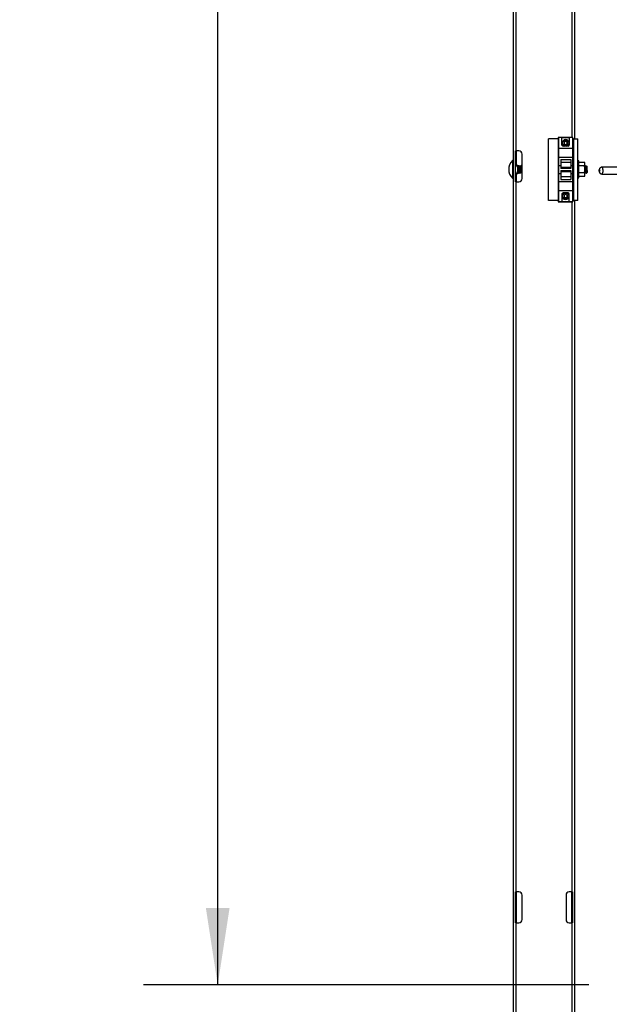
# Model space of a CAD drawing. Header units: inches. Extents: x 0.2 to 10.8, y 0.2 to 8.2.
# Tile 3 of 57: x 2.3 to 3.3, y 1.9 to 3.6. Entities that reach past the tile are written whole.
import ezdxf

# ---------------------------------------------------------------- set-up
doc = ezdxf.new("R2010")
doc.units = ezdxf.units.IN
doc.header["$MEASUREMENT"] = 0
doc.layers.add('DIMENSIONS', color=140, linetype='Continuous', lineweight=25)
doc.styles.add('SLDTEXTSTYLE0', font='TXT', dxfattribs={"width": 0.7})
doc.dimstyles.new('SLDDIMSTYLE0', dxfattribs={"dimtxt": 0.084961, "dimasz": 0.13, "dimexe": 0, "dimexo": 0.0625, "dimgap": 0.02124, "dimtad": 0, "dimtih": 1, "dimtoh": 1, "dimlfac": 24, "dimrnd": 1e-09, "dimzin": 12, "dimdsep": 46, "dimtxsty": 'SLDTEXTSTYLE0', "dimsah": 1, "dimcen": 0.09, "dimadec": 0, "dimazin": 3, "dimtfac": 1, "dimtofl": 0, "dimtmove": 0, "dimatfit": 3, "dimfxl": 0, "dimfrac": 2, "dimtolj": 1, "dimtzin": 12, "dimarcsym": 0})
doc.dimstyles.new('SLDDIMSTYLE1', dxfattribs={"dimtxt": 0.084961, "dimasz": 0.13, "dimexe": 0, "dimexo": 0.0625, "dimgap": 0.02124, "dimtad": 0, "dimtih": 1, "dimtoh": 1, "dimlfac": 24, "dimrnd": 1e-09, "dimzin": 4, "dimdsep": 46, "dimtxsty": 'SLDTEXTSTYLE0', "dimsah": 1, "dimcen": 0.09, "dimadec": 0, "dimazin": 1, "dimtfac": 1, "dimtofl": 0, "dimtmove": 0, "dimatfit": 3, "dimfxl": 0, "dimfrac": 2, "dimtolj": 1, "dimtzin": 12, "dimarcsym": 0})

# ---------------------------------------------------------------- blocks, each defined once
blk = doc.blocks.new('_D')
at = {"layer": 'DIMENSIONS'}
for p, q in [((3.2296, 5.2319), (2.4793, 5.2319)), ((2.6043, 5.2319), (2.6043, 4.1119)), ((2.4074, 3.9578), (2.3788, 3.9578)), ((2.3788, 3.9578), (2.3788, 3.8228)), ((2.8012, 3.9578), (2.8297, 3.9578)), ((2.8297, 3.9578), (2.8297, 3.8228)), ((2.3788, 3.8228), (2.4074, 3.8228)), ((2.8297, 3.8228), (2.8012, 3.8228)), ((2.6043, 1.9811), (2.6043, 3.8038)), ((3.2296, 1.9811), (2.4793, 1.9811))]:
    blk.add_line(p, q, dxfattribs=at)
for points in [[(2.6043, 5.2319), (2.5843, 5.1019), (2.6243, 5.1019)], [(2.6043, 1.9811), (2.6243, 2.1111), (2.5843, 2.1111)]]:
    blk.add_solid(points, dxfattribs=at)
at = {"layer": 'DIMENSIONS', "char_height": 0.08333, "attachment_point": 1, "style": 'SLDTEXTSTYLE0'}
for s, insert in [('78.02', (2.4427, 4.0843)), ('1981.7', (2.4074, 3.9302))]:
    blk.add_mtext(s, dxfattribs=dict(at, insert=insert))
blk = doc.blocks.new('_D_1')
at = {"layer": 'DIMENSIONS'}
for p, q in [((3.1634, 5.7362), (2.106, 5.7362)), ((2.231, 5.7362), (2.231, 4.6949)), ((2.0341, 4.5409), (2.0055, 4.5409)), ((2.0055, 4.5409), (2.0055, 4.4058)), ((2.4279, 4.5409), (2.4564, 4.5409)), ((2.4564, 4.5409), (2.4564, 4.4058)), ((2.0055, 4.4058), (2.0341, 4.4058)), ((2.4564, 4.4058), (2.4279, 4.4058)), ((2.231, 1.7528), (2.231, 4.3868)), ((2.948, 1.7528), (2.106, 1.7528))]:
    blk.add_line(p, q, dxfattribs=at)
for points in [[(2.231, 5.7362), (2.211, 5.6062), (2.251, 5.6062)], [(2.231, 1.7528), (2.251, 1.8828), (2.211, 1.8828)]]:
    blk.add_solid(points, dxfattribs=at)
at = {"layer": 'DIMENSIONS', "char_height": 0.08333, "attachment_point": 1, "style": 'SLDTEXTSTYLE0'}
for s, insert in [('95.60', (2.0694, 4.6673)), ('2428.3', (2.0341, 4.5133))]:
    blk.add_mtext(s, dxfattribs=dict(at, insert=insert))

msp = doc.modelspace()

# ---------------------------------------------------------------- linework, layer by layer
for p, q in [((3.10216, 5.73193), (3.10216, 1.76839)), ((3.20632, 3.40876), (3.20632, 5.33587)), ((3.10716, 3.38818), (3.10716, 4.58609)), ((3.20132, 4.58609), (3.20132, 3.41087)), ((3.17832, 3.40876), (3.16205, 3.40876)), ((3.16205, 3.30459), (3.16205, 3.40876)), ((3.17862, 3.41055), (3.17832, 3.41055)), ((3.17832, 3.41055), (3.17832, 3.30222)), ((3.20278, 3.41087), (3.17862, 3.41087)), ((3.17862, 3.41087), (3.17862, 3.39232)), ((3.18453, 3.41053), (3.19691, 3.41053)), ((3.18453, 3.39795), (3.18453, 3.41053)), ((3.19691, 3.41053), (3.19691, 3.39795)), ((3.20278, 3.39232), (3.20278, 3.41087)), ((3.20307, 3.41055), (3.20278, 3.41055)), ((3.20307, 3.30222), (3.20307, 3.41055)), ((3.20372, 3.40876), (3.20307, 3.40876)), ((3.20372, 3.40876), (3.20372, 3.30459)), ((3.20372, 3.40876), (3.21153, 3.40876)), ((3.21153, 3.30459), (3.21153, 3.40876)), ((3.20278, 3.39232), (3.17862, 3.39232)), ((3.17862, 3.39232), (3.17862, 3.37753)), ((3.19482, 3.39587), (3.18662, 3.39587)), ((3.20278, 3.37753), (3.20278, 3.39232)), ((3.10632, 3.38818), (3.10716, 3.38818)), ((3.10632, 3.33609), (3.10632, 3.38818)), ((3.11174, 3.38818), (3.10716, 3.38818)), ((3.10716, 3.38818), (3.10716, 3.36359)), ((3.11716, 3.34151), (3.11716, 3.38276)), ((3.17862, 3.37753), (3.20278, 3.37753)), ((3.17862, 3.37753), (3.17862, 3.36357)), ((3.18278, 3.37366), (3.19945, 3.37366)), ((3.18278, 3.37366), (3.18278, 3.36899)), ((3.19945, 3.37366), (3.19945, 3.36899)), ((3.20278, 3.36357), (3.20278, 3.37753)), ((3.1009, 3.37169), (3.1009, 3.34217)), ((3.10632, 3.36359), (3.10746, 3.36359)), ((3.10995, 3.35885), (3.10995, 3.36359)), ((3.11098, 3.36344), (3.11098, 3.35042)), ((3.11142, 3.36344), (3.11113, 3.36344)), ((3.11257, 3.36193), (3.1123, 3.36193)), ((3.11373, 3.36344), (3.11344, 3.36344)), ((3.11489, 3.36193), (3.11462, 3.36193)), ((3.11605, 3.36344), (3.11576, 3.36344)), ((3.11716, 3.36193), (3.11693, 3.36193)), ((3.17862, 3.36357), (3.18278, 3.36357)), ((3.17862, 3.36357), (3.17862, 3.34982)), ((3.18278, 3.36899), (3.19945, 3.36899)), ((3.18278, 3.36899), (3.18278, 3.36042)), ((3.18278, 3.36042), (3.19945, 3.36042)), ((3.18278, 3.36042), (3.18278, 3.35857)), ((3.19945, 3.35857), (3.18278, 3.35857)), ((3.19945, 3.36899), (3.19945, 3.36042)), ((3.19945, 3.36357), (3.20278, 3.36357)), ((3.19945, 3.36042), (3.19945, 3.35857)), ((3.20278, 3.36357), (3.20278, 3.34982)), ((3.2117, 3.37118), (3.21153, 3.37118)), ((3.21153, 3.37118), (3.21154, 3.37063)), ((3.2117, 3.37063), (3.21153, 3.37063)), ((3.21153, 3.37063), (3.21154, 3.36956)), ((3.2117, 3.36956), (3.21153, 3.36956)), ((3.21153, 3.36956), (3.21154, 3.368)), ((3.2117, 3.368), (3.21153, 3.368)), ((3.21153, 3.368), (3.21155, 3.36601)), ((3.21154, 3.36719), (3.21153, 3.36719)), ((3.2117, 3.36601), (3.21153, 3.36601)), ((3.21153, 3.36601), (3.21155, 3.36368)), ((3.2117, 3.36368), (3.21153, 3.36368)), ((3.21153, 3.36368), (3.21156, 3.36176)), ((3.2117, 3.36109), (3.21153, 3.36109)), ((3.21153, 3.36109), (3.21156, 3.35991)), ((3.21153, 3.35833), (3.2117, 3.35552)), ((3.2117, 3.35833), (3.21153, 3.35833)), ((3.21153, 3.35552), (3.21156, 3.35592)), ((3.2117, 3.35552), (3.21153, 3.35552)), ((3.21156, 3.35592), (3.21168, 3.35592)), ((3.2132, 3.37125), (3.21162, 3.37125)), ((3.21294, 3.36328), (3.21287, 3.36341)), ((3.21295, 3.36341), (3.21291, 3.36334)), ((3.2132, 3.35693), (3.2132, 3.37125)), ((3.2132, 3.36896), (3.22232, 3.36896)), ((3.22232, 3.36294), (3.2132, 3.36294)), ((3.2132, 3.3426), (3.2132, 3.35693)), ((3.22325, 3.36734), (3.22232, 3.36896)), ((3.22325, 3.36595), (3.22325, 3.36734)), ((3.22325, 3.35693), (3.22325, 3.36595)), ((3.22344, 3.3619), (3.22325, 3.36222)), ((3.22325, 3.34791), (3.22325, 3.35693)), ((3.22369, 3.36193), (3.22342, 3.36193)), ((3.22484, 3.36344), (3.22455, 3.36344)), ((3.22542, 3.35228), (3.22542, 3.35693)), ((3.226, 3.36193), (3.22573, 3.36193)), ((3.22628, 3.36246), (3.22596, 3.3619)), ((3.22716, 3.3617), (3.22634, 3.36252)), ((3.22716, 3.35693), (3.22716, 3.3617)), ((3.22716, 3.35215), (3.22716, 3.35693)), ((3.28277, 3.36062), (3.25178, 3.36062)), ((3.10746, 3.35026), (3.10632, 3.35026)), ((3.10716, 3.35026), (3.10716, 3.33609)), ((3.10995, 3.35026), (3.10995, 3.35501)), ((3.11098, 3.35042), (3.11162, 3.35153)), ((3.11228, 3.35042), (3.11257, 3.35042)), ((3.11344, 3.35192), (3.11371, 3.35192)), ((3.1146, 3.35042), (3.11489, 3.35042)), ((3.11576, 3.35192), (3.11603, 3.35192)), ((3.11691, 3.35042), (3.11716, 3.35042)), ((3.17862, 3.34982), (3.18278, 3.34982)), ((3.17862, 3.34982), (3.17862, 3.33587)), ((3.18278, 3.35482), (3.19945, 3.35482)), ((3.18278, 3.35482), (3.18278, 3.35298)), ((3.19945, 3.35298), (3.18278, 3.35298)), ((3.18278, 3.35298), (3.18278, 3.34441)), ((3.19945, 3.34441), (3.18278, 3.34441)), ((3.18278, 3.34441), (3.18278, 3.33974)), ((3.18278, 3.33974), (3.19945, 3.33974)), ((3.19945, 3.35482), (3.19945, 3.35298)), ((3.19945, 3.35298), (3.19945, 3.34441)), ((3.19945, 3.34982), (3.20278, 3.34982)), ((3.19945, 3.34441), (3.19945, 3.33974)), ((3.20278, 3.34982), (3.20278, 3.33587)), ((3.21153, 3.35277), (3.21156, 3.35395)), ((3.2117, 3.35277), (3.21153, 3.35277)), ((3.21153, 3.35018), (3.21156, 3.35209)), ((3.21153, 3.35089), (3.21154, 3.35087)), ((3.2117, 3.35018), (3.21153, 3.35018)), ((3.21153, 3.34784), (3.21155, 3.3499)), ((3.2117, 3.34784), (3.21153, 3.34784)), ((3.21153, 3.34586), (3.21155, 3.34766)), ((3.21153, 3.34667), (3.21154, 3.34667)), ((3.2117, 3.34586), (3.21153, 3.34586)), ((3.21153, 3.3443), (3.21154, 3.34575)), ((3.2117, 3.3443), (3.21153, 3.3443)), ((3.21153, 3.34322), (3.21154, 3.34425)), ((3.2117, 3.34322), (3.21153, 3.34322)), ((3.21153, 3.34267), (3.21154, 3.34321)), ((3.2117, 3.34267), (3.21153, 3.34267)), ((3.21156, 3.35395), (3.21163, 3.35395)), ((3.21156, 3.35209), (3.21157, 3.35209)), ((3.21162, 3.3426), (3.2132, 3.3426)), ((3.21295, 3.35183), (3.213, 3.35192)), ((3.22232, 3.35091), (3.2132, 3.35091)), ((3.22232, 3.3449), (3.2132, 3.3449)), ((3.22232, 3.3449), (3.22325, 3.34651)), ((3.22325, 3.35064), (3.22336, 3.35045)), ((3.22325, 3.34651), (3.22325, 3.34791)), ((3.2234, 3.35042), (3.22368, 3.35042)), ((3.22455, 3.35192), (3.22482, 3.35192)), ((3.2256, 3.3506), (3.22679, 3.35179)), ((3.22687, 3.35192), (3.22692, 3.35192)), ((3.22692, 3.35287), (3.22692, 3.35192)), ((3.22692, 3.35192), (3.22716, 3.35215)), ((3.25178, 3.34912), (3.28277, 3.34912)), ((3.10716, 3.33609), (3.10632, 3.33609)), ((3.10716, 2.13818), (3.10716, 3.33609)), ((3.10716, 3.33609), (3.11174, 3.33609)), ((3.20278, 3.33587), (3.17862, 3.33587)), ((3.17862, 3.33587), (3.17862, 3.32107)), ((3.20278, 3.32107), (3.20278, 3.33587)), ((3.17862, 3.32107), (3.20278, 3.32107)), ((3.17862, 3.32107), (3.17862, 3.30253)), ((3.18453, 3.31545), (3.18453, 3.30286)), ((3.19482, 3.31753), (3.18662, 3.31753)), ((3.19691, 3.30286), (3.19691, 3.31545)), ((3.20278, 3.32107), (3.20278, 3.30253)), ((3.17832, 3.30459), (3.16205, 3.30459)), ((3.17832, 3.30222), (3.20307, 3.30222)), ((3.17862, 3.30253), (3.20278, 3.30253)), ((3.18453, 3.30286), (3.19691, 3.30286)), ((3.20132, 3.30222), (3.20132, 2.13818)), ((3.20372, 3.30459), (3.20307, 3.30459)), ((3.21153, 3.30459), (3.20372, 3.30459)), ((3.20632, 1.76839), (3.20632, 3.30459)), ((3.10632, 2.08609), (3.10632, 2.13818)), ((3.10632, 2.13818), (3.10716, 2.13818)), ((3.11174, 2.13818), (3.10716, 2.13818)), ((3.10716, 2.13818), (3.10716, 2.08609)), ((3.11716, 2.09151), (3.11716, 2.13276)), ((3.19132, 2.13276), (3.19132, 2.09151)), ((3.20132, 2.13818), (3.19674, 2.13818)), ((3.20132, 2.13818), (3.20216, 2.13818)), ((3.20132, 2.08609), (3.20132, 2.13818)), ((3.20216, 2.13818), (3.20216, 2.08609)), ((3.10716, 2.08609), (3.10632, 2.08609)), ((3.10716, 1.76839), (3.10716, 2.08609)), ((3.10716, 2.08609), (3.11174, 2.08609)), ((3.19674, 2.08609), (3.20132, 2.08609)), ((3.20132, 2.08609), (3.20132, 1.76839)), ((3.20216, 2.08609), (3.20132, 2.08609))]:
    msp.add_line(p, q)
at = {"flags": 128}
msp.add_lwpolyline([(3.25178, 3.36062), (3.25226, 3.3603), (3.25269, 3.3594), (3.25302, 3.35801), (3.25322, 3.35628), (3.25326, 3.35439), (3.25314, 3.35256), (3.25287, 3.35097), (3.25249, 3.34981), (3.25202, 3.34919), (3.25178, 3.34912)], dxfattribs=at)
for centre in [(3.1907, 3.40147), (3.1907, 3.31184)]:
    msp.add_circle(centre, 0.00517)
for centre, radius, start, end in [((3.1907, 3.40147), 0.00574, 282.55555, 180), ((3.18662, 3.39795), 0.00208, 180, 270), ((3.1907, 3.40147), 0.00574, 180, 257.44445), ((3.1907, 3.40147), 0.00284, 150, 210), ((3.1907, 3.40147), 0.00284, 90, 150), ((3.1907, 3.40147), 0.00284, 210, 270), ((3.1907, 3.40147), 0.00284, 30, 90), ((3.1907, 3.40147), 0.00284, 270, 330), ((3.1907, 3.40147), 0.00284, 330, 30), ((3.19482, 3.39795), 0.00208, 270, 0), ((3.10142, 3.37117), 0.000733, 0, 135.23467), ((3.11174, 3.38276), 0.00542, 0, 90), ((3.11579, 3.35693), 0.02096, 135.23467, 224.76533), ((3.11098, 3.3649), 0.00146, 243.302, 270), ((3.10142, 3.34268), 0.000733, 224.76533, 0), ((3.11098, 3.34896), 0.00146, 90, 116.66722), ((3.11174, 3.34151), 0.00542, 270, 0), ((3.18662, 3.31545), 0.00208, 90, 180), ((3.1907, 3.31184), 0.00574, 97.86217, 180), ((3.1907, 3.31184), 0.00574, 180, 82.13783), ((3.1907, 3.31184), 0.00284, 150, 210), ((3.1907, 3.31184), 0.00284, 90, 150), ((3.1907, 3.31184), 0.00284, 210, 270), ((3.1907, 3.31184), 0.00284, 30, 90), ((3.1907, 3.31184), 0.00284, 270, 330), ((3.1907, 3.31184), 0.00284, 330, 30), ((3.19482, 3.31545), 0.00208, 0, 90), ((3.11174, 2.13276), 0.00542, 0, 90), ((3.19674, 2.13276), 0.00542, 90, 180), ((3.11174, 2.09151), 0.00542, 270, 0), ((3.19674, 2.09151), 0.00542, 180, 270)]:
    msp.add_arc(centre, radius, start, end)
for major_axis, ratio, start_param, end_param in [((0, 0.01432), 0.0593588, 6.1850105, 6.3813601), ((-0.00017, 0.01432), 0.0582104, 5.9879846, 6.1843341), ((-0.00033, 0.01432), 0.054812, 5.7910626, 5.9874122), ((-0.00047, 0.01432), 0.0493013, 5.5943321, 5.7906816), ((-0.0006, 0.01432), 0.0418991, 5.3978506, 5.5942002), ((-0.00071, 0.01432), 0.0328978, 5.2016374, 5.3979869), ((-0.00079, 0.01432), 0.0226475, 5.0056707, 5.2020202), ((-0.00083, 0.01432), 0.0115412, 4.8098918, 5.0062413), ((-0.00083, 0.01432), 0.0115412, 1.6682991, 1.8646486), ((-0.00056, 0.01026), 0.0226475, 5.1283655, 5.2020202), ((-0.0006, 0.01026), 0.0115412, 4.8489735, 5.0062413), ((-0.00079, 0.01432), 0.0226475, 1.864078, 2.0604275), ((-0.00071, 0.01432), 0.0328978, 2.0600447, 2.2563943), ((-0.0006, 0.01432), 0.0418991, 2.256258, 2.4526075), ((-0.00047, 0.01432), 0.0493013, 2.4527394, 2.649089), ((-0.00033, 0.01432), 0.054812, 2.64947, 2.8458195), ((-0.00017, 0.01432), 0.0582104, 2.846392, 3.0427415), ((0, 0.01432), 0.0593588, 3.0434179, 3.1415927)]:
    msp.add_ellipse((3.21162, 3.35693), major_axis=major_axis, ratio=ratio, start_param=start_param, end_param=end_param)
for points, knots in [([(3.1907, 3.40431), (3.19051, 3.4042), (3.19031, 3.40409), (3.1899, 3.40385), (3.18969, 3.40373), (3.18904, 3.40336), (3.18862, 3.40311), (3.18824, 3.40289)], [0, 0, 0, 0, 0.25, 0.25, 0.5, 0.5, 1, 1, 1, 1]), ([(3.18824, 3.40289), (3.18824, 3.40267), (3.18824, 3.40244), (3.18824, 3.40197), (3.18824, 3.40172), (3.18824, 3.40098), (3.18824, 3.4005), (3.18824, 3.40005)], [0, 0, 0, 0, 0.25, 0.25, 0.5, 0.5, 1, 1, 1, 1]), ([(3.18824, 3.40005), (3.18843, 3.39994), (3.18863, 3.39982), (3.18903, 3.39959), (3.18925, 3.39947), (3.18989, 3.39909), (3.19031, 3.39885), (3.1907, 3.39863)], [0, 0, 0, 0, 0.25, 0.25, 0.5, 0.5, 1, 1, 1, 1]), ([(3.19316, 3.40289), (3.19297, 3.403), (3.19277, 3.40311), (3.19236, 3.40335), (3.19215, 3.40347), (3.1915, 3.40385), (3.19109, 3.40409), (3.1907, 3.40431)], [0, 0, 0, 0, 0.25, 0.25, 0.5, 0.5, 1, 1, 1, 1]), ([(3.1907, 3.39863), (3.19089, 3.39874), (3.19109, 3.39885), (3.19149, 3.39909), (3.19171, 3.39921), (3.19235, 3.39958), (3.19277, 3.39983), (3.19316, 3.40005)], [0, 0, 0, 0, 0.25, 0.25, 0.5, 0.5, 1, 1, 1, 1]), ([(3.19316, 3.40289), (3.19316, 3.40267), (3.19316, 3.40244), (3.19316, 3.40197), (3.19316, 3.40173), (3.19316, 3.40097), (3.19316, 3.4005), (3.19316, 3.40005)], [0, 0, 0, 0, 0.25, 0.25, 0.5, 0.5, 1, 1, 1, 1]), ([(3.10746, 3.36359), (3.10798, 3.36286), (3.10847, 3.36211), (3.10933, 3.36054), (3.1097, 3.35973), (3.10995, 3.35885)], [0, 0, 0, 0, 0.5, 0.5, 1, 1, 1, 1]), ([(3.10995, 3.36359), (3.10971, 3.36359), (3.10934, 3.36359), (3.10847, 3.36359), (3.10798, 3.36359), (3.10746, 3.36359)], [0, 0, 0, 0, 0.5, 0.5, 1, 1, 1, 1]), ([(3.10995, 3.35501), (3.11004, 3.35532), (3.11013, 3.35564), (3.11027, 3.35627), (3.11032, 3.35659), (3.11032, 3.35725), (3.11027, 3.35758), (3.11013, 3.35822), (3.11004, 3.35853), (3.10995, 3.35885)], [0, 0, 0, 0, 0.25, 0.25, 0.5, 0.5, 0.75, 0.75, 1, 1, 1, 1]), ([(3.11105, 3.36331), (3.11107, 3.36321), (3.11111, 3.36301), (3.11118, 3.36186), (3.11124, 3.36022), (3.1113, 3.35824), (3.11137, 3.35618), (3.11143, 3.35428), (3.11149, 3.35277), (3.11155, 3.35179), (3.11159, 3.35165), (3.11161, 3.35158)], [0, 0, 0, 0, 0.1172679, 0.2345184, 0.3517182, 0.4690999, 0.5807489, 0.6916452, 0.8027011, 0.9083799, 1, 1, 1, 1]), ([(3.11228, 3.35042), (3.11224, 3.35042), (3.11219, 3.35058), (3.11209, 3.35124), (3.11204, 3.35174), (3.11197, 3.35265), (3.11194, 3.35298), (3.11191, 3.3535), (3.1119, 3.35367), (3.11188, 3.35403), (3.11187, 3.35422), (3.11181, 3.35519), (3.11176, 3.35606), (3.11165, 3.3578), (3.1116, 3.35867), (3.11155, 3.35964), (3.11153, 3.35982), (3.11151, 3.36019), (3.1115, 3.36036), (3.11147, 3.36088), (3.11145, 3.36121), (3.11137, 3.36212), (3.11132, 3.36262), (3.11122, 3.36328), (3.11117, 3.36344), (3.11113, 3.36344)], [0, 0, 0, 0, 0.125, 0.125, 0.25, 0.25, 0.3125, 0.3125, 0.34375, 0.34375, 0.375, 0.375, 0.5, 0.5, 0.625, 0.625, 0.65625, 0.65625, 0.6875, 0.6875, 0.75, 0.75, 0.875, 0.875, 1, 1, 1, 1]), ([(3.11261, 3.35045), (3.1126, 3.35044), (3.11255, 3.35037), (3.11246, 3.35066), (3.11232, 3.35171), (3.1122, 3.35337), (3.11209, 3.35542), (3.11195, 3.35765), (3.11183, 3.35979), (3.11171, 3.36162), (3.11158, 3.3629), (3.11148, 3.3634), (3.11143, 3.36343), (3.11142, 3.36344)], [0, 0, 0, 0, 0.0286506, 0.1301742, 0.2345917, 0.3390786, 0.4435153, 0.5479398, 0.6524248, 0.7568716, 0.8612971, 0.965779, 1, 1, 1, 1]), ([(3.11233, 3.3619), (3.11218, 3.36215), (3.11189, 3.36266), (3.11159, 3.36316), (3.11145, 3.36341)], [0, 0, 0, 0, 0.4997421, 1, 1, 1, 1]), ([(3.11228, 3.36189), (3.11231, 3.36189), (3.11236, 3.36189), (3.11246, 3.36143), (3.11257, 3.3606), (3.11267, 3.35947), (3.11277, 3.35815), (3.11288, 3.3567), (3.11299, 3.35529), (3.11308, 3.35401), (3.11319, 3.35296), (3.1133, 3.35223), (3.1134, 3.35188), (3.11346, 3.35196), (3.11348, 3.35199)], [0, 0, 0, 0, 0.0573565, 0.1457376, 0.2347483, 0.320743, 0.4066665, 0.4956577, 0.5840762, 0.6690198, 0.7563011, 0.8455171, 0.932973, 1, 1, 1, 1]), ([(3.11341, 3.36341), (3.11326, 3.36316), (3.11297, 3.36265), (3.11268, 3.36215), (3.11253, 3.3619)], [0, 0, 0, 0, 0.5002529, 1, 1, 1, 1]), ([(3.11257, 3.36186), (3.11259, 3.36188), (3.11265, 3.36191), (3.11277, 3.36133), (3.1129, 3.36026), (3.11301, 3.35878), (3.11314, 3.3571), (3.11327, 3.3554), (3.11338, 3.35386), (3.11351, 3.35271), (3.11362, 3.35207), (3.11367, 3.35203), (3.11369, 3.35203)], [0, 0, 0, 0, 0.0616533, 0.173544, 0.2855165, 0.3974939, 0.5093849, 0.6213454, 0.7333324, 0.8452247, 0.9571712, 1, 1, 1, 1]), ([(3.11456, 3.35052), (3.11454, 3.35057), (3.11447, 3.35071), (3.11435, 3.35173), (3.11423, 3.35336), (3.11411, 3.35542), (3.11398, 3.35765), (3.11385, 3.3598), (3.11374, 3.36161), (3.11361, 3.36292), (3.1135, 3.36336), (3.11344, 3.36347), (3.11342, 3.36338), (3.11341, 3.36333)], [0, 0, 0, 0, 0.0734178, 0.1809193, 0.2884923, 0.3960137, 0.5035224, 0.6110934, 0.7186251, 0.8261349, 0.9337027, 0.9689345, 1, 1, 1, 1]), ([(3.11492, 3.35045), (3.11491, 3.35044), (3.11486, 3.35037), (3.11477, 3.35066), (3.11464, 3.35171), (3.11452, 3.35337), (3.1144, 3.35542), (3.11427, 3.35765), (3.11414, 3.35979), (3.11403, 3.36162), (3.11389, 3.3629), (3.11379, 3.3634), (3.11374, 3.36343), (3.11373, 3.36344)], [0, 0, 0, 0, 0.0296891, 0.1311041, 0.23541, 0.3397852, 0.4441103, 0.5484231, 0.6527964, 0.7571316, 0.8614454, 0.9658156, 1, 1, 1, 1]), ([(3.11464, 3.3619), (3.1145, 3.36215), (3.1142, 3.36265), (3.11391, 3.36316), (3.11376, 3.36341)], [0, 0, 0, 0, 0.49973504, 1, 1, 1, 1]), ([(3.11464, 3.36182), (3.11466, 3.36181), (3.11472, 3.36178), (3.11484, 3.361), (3.11498, 3.35959), (3.11511, 3.35777), (3.11526, 3.35584), (3.11539, 3.35405), (3.11553, 3.3527), (3.11566, 3.35196), (3.11573, 3.35199), (3.11576, 3.352)], [0, 0, 0, 0, 0.0465687, 0.1745973, 0.2996213, 0.4238072, 0.5519628, 0.6753553, 0.8012879, 0.9290157, 1, 1, 1, 1]), ([(3.11572, 3.36341), (3.11558, 3.36316), (3.11529, 3.36265), (3.11499, 3.36215), (3.11485, 3.3619)], [0, 0, 0, 0, 0.500257, 1, 1, 1, 1]), ([(3.11485, 3.36184), (3.11486, 3.36188), (3.11491, 3.36204), (3.115, 3.36173), (3.11514, 3.36095), (3.11526, 3.35967), (3.11538, 3.35808), (3.11551, 3.35637), (3.11564, 3.35472), (3.11575, 3.35331), (3.11588, 3.35235), (3.11598, 3.35189), (3.11603, 3.35197), (3.11605, 3.35198)], [0, 0, 0, 0, 0.0334785, 0.1371662, 0.2408451, 0.3446344, 0.4483398, 0.5520246, 0.6558109, 0.7595327, 0.8632193, 0.9670006, 1, 1, 1, 1]), ([(3.11688, 3.35052), (3.11685, 3.35057), (3.11678, 3.35071), (3.11666, 3.35173), (3.11654, 3.35336), (3.11643, 3.35542), (3.11629, 3.35765), (3.11617, 3.3598), (3.11605, 3.36161), (3.11592, 3.36292), (3.11582, 3.36336), (3.11576, 3.36347), (3.11573, 3.36338), (3.11572, 3.36333)], [0, 0, 0, 0, 0.0733867, 0.1808847, 0.2884542, 0.3959721, 0.5034773, 0.6110448, 0.7185731, 0.8260794, 0.9336437, 0.9688743, 1, 1, 1, 1]), ([(3.11716, 3.35055), (3.11713, 3.3506), (3.11707, 3.35073), (3.11695, 3.35173), (3.11683, 3.35336), (3.11672, 3.35542), (3.11658, 3.35765), (3.11646, 3.3598), (3.11634, 3.36162), (3.11621, 3.3629), (3.11611, 3.3634), (3.11606, 3.36343), (3.11605, 3.36344)], [0, 0, 0, 0, 0.0662446, 0.1783365, 0.2905028, 0.4026154, 0.5147147, 0.626879, 0.7390024, 0.8511029, 0.9632639, 1, 1, 1, 1]), ([(3.11696, 3.3619), (3.11681, 3.36215), (3.11652, 3.36265), (3.11622, 3.36316), (3.11608, 3.36341)], [0, 0, 0, 0, 0.4997213, 1, 1, 1, 1]), ([(3.11691, 3.36189), (3.11692, 3.36191), (3.11697, 3.36201), (3.11705, 3.36167), (3.11713, 3.36105), (3.11716, 3.36082)], [0, 0, 0, 0, 0.0834574, 0.6638259, 1, 1, 1, 1]), ([(3.2234, 3.36186), (3.22342, 3.36186), (3.22349, 3.36188), (3.22364, 3.36105), (3.22379, 3.35936), (3.22396, 3.35713), (3.22412, 3.35508), (3.22425, 3.35332), (3.22442, 3.35208), (3.22451, 3.35204), (3.22455, 3.35203)], [0, 0, 0, 0, 0.0721532, 0.1941002, 0.3449956, 0.4974171, 0.6186835, 0.7356864, 0.8902923, 1, 1, 1, 1]), ([(3.22364, 3.36185), (3.22365, 3.36188), (3.2237, 3.36204), (3.22379, 3.36177), (3.22392, 3.36103), (3.22405, 3.35978), (3.22416, 3.35822), (3.2243, 3.3565), (3.22442, 3.35484), (3.22454, 3.3534), (3.22467, 3.35243), (3.22476, 3.35194), (3.2248, 3.35197), (3.2248, 3.35197)], [0, 0, 0, 0, 0.0249824, 0.1327926, 0.2405839, 0.3484822, 0.4563097, 0.5641035, 0.671997, 0.7798403, 0.8876342, 0.9955209, 1, 1, 1, 1]), ([(3.22452, 3.36341), (3.22437, 3.36316), (3.22409, 3.36267), (3.2238, 3.36217), (3.22366, 3.36193)], [0, 0, 0, 0, 0.5125997, 1, 1, 1, 1]), ([(3.22542, 3.35228), (3.22538, 3.35283), (3.2253, 3.35394), (3.22518, 3.35608), (3.22505, 3.35831), (3.22493, 3.36038), (3.22481, 3.36207), (3.22467, 3.36314), (3.22458, 3.36356), (3.22453, 3.36338), (3.22452, 3.36334)], [0, 0, 0, 0, 0.1335227, 0.2708632, 0.4082202, 0.5456413, 0.6829816, 0.8203241, 0.9616597, 1, 1, 1, 1]), ([(3.22542, 3.35693), (3.22537, 3.3578), (3.22532, 3.35867), (3.22526, 3.35964), (3.22525, 3.35982), (3.22523, 3.36019), (3.22522, 3.36036), (3.22518, 3.36088), (3.22516, 3.36121), (3.22509, 3.36212), (3.22503, 3.36262), (3.22493, 3.36328), (3.22488, 3.36344), (3.22484, 3.36344)], [0, 0, 0, 0, 0.25, 0.25, 0.3125, 0.3125, 0.375, 0.375, 0.5, 0.5, 0.75, 0.75, 1, 1, 1, 1]), ([(3.22575, 3.3619), (3.22561, 3.36215), (3.22531, 3.36265), (3.22502, 3.36316), (3.22487, 3.36341)], [0, 0, 0, 0, 0.4997052, 1, 1, 1, 1]), ([(3.22679, 3.35179), (3.22673, 3.35173), (3.22667, 3.35171), (3.22655, 3.35175), (3.22648, 3.35181), (3.22636, 3.35202), (3.2263, 3.35215), (3.22618, 3.3525), (3.22612, 3.35272), (3.226, 3.3532), (3.22595, 3.35347), (3.22585, 3.35408), (3.2258, 3.3544), (3.22569, 3.35507), (3.22564, 3.35543), (3.22553, 3.35617), (3.22548, 3.35654), (3.22542, 3.35693)], [0, 0, 0, 0, 0.125, 0.125, 0.25, 0.25, 0.375, 0.375, 0.5, 0.5, 0.625, 0.625, 0.75, 0.75, 0.875, 0.875, 1, 1, 1, 1]), ([(3.22575, 3.36177), (3.22579, 3.36172), (3.22587, 3.36163), (3.22601, 3.36055), (3.22614, 3.35885), (3.22632, 3.35659), (3.22648, 3.3544), (3.22662, 3.35287), (3.22676, 3.352), (3.22684, 3.35202), (3.22687, 3.35203)], [0, 0, 0, 0, 0.0937342, 0.2206629, 0.3425329, 0.5021486, 0.6593246, 0.7832345, 0.9102061, 1, 1, 1, 1]), ([(3.226, 3.36187), (3.22601, 3.36189), (3.22606, 3.36196), (3.22616, 3.36151), (3.22629, 3.36055), (3.22641, 3.35914), (3.22653, 3.3575), (3.22667, 3.35578), (3.22678, 3.3542), (3.22687, 3.35329), (3.22692, 3.35291), (3.22692, 3.35287)], [0, 0, 0, 0, 0.0427114, 0.1770928, 0.3115311, 0.4460375, 0.5804203, 0.7148389, 0.8493506, 0.9837327, 1, 1, 1, 1]), ([(3.22692, 3.35287), (3.2269, 3.35322), (3.22684, 3.35393), (3.22677, 3.35548), (3.22669, 3.3572), (3.22661, 3.35896), (3.22654, 3.36053), (3.22646, 3.36176), (3.22639, 3.36235), (3.22634, 3.36257), (3.22632, 3.36248), (3.22631, 3.36244)], [0, 0, 0, 0, 0.1204312, 0.2407721, 0.3654218, 0.4917519, 0.6180252, 0.7476111, 0.8798407, 0.9561348, 1, 1, 1, 1]), ([(3.25177, 3.36057), (3.25166, 3.36058), (3.25105, 3.36066), (3.24993, 3.36027), (3.2487, 3.35944), (3.24794, 3.35837), (3.24754, 3.35741), (3.24733, 3.35653), (3.24722, 3.35569), (3.24721, 3.35511), (3.2472, 3.35487)], [0, 0, 0, 0, 0.0403885, 0.2193517, 0.4038946, 0.5725164, 0.6878917, 0.7919583, 0.9135762, 1, 1, 1, 1]), ([(3.24775, 3.35328), (3.24753, 3.35328), (3.24734, 3.35399), (3.24734, 3.35574), (3.24753, 3.35645), (3.24775, 3.35645)], [0, 0, 0, 0, 0.5, 0.5, 1, 1, 1, 1]), ([(3.24775, 3.35645), (3.24798, 3.35645), (3.24816, 3.35574), (3.24816, 3.35399), (3.24798, 3.35328), (3.24775, 3.35328)], [0, 0, 0, 0, 0.5, 0.5, 1, 1, 1, 1]), ([(3.10995, 3.35501), (3.10971, 3.35413), (3.10934, 3.35332), (3.10847, 3.35175), (3.10798, 3.351), (3.10746, 3.35026)], [0, 0, 0, 0, 0.5, 0.5, 1, 1, 1, 1]), ([(3.10746, 3.35026), (3.10798, 3.35026), (3.10847, 3.35026), (3.10933, 3.35026), (3.1097, 3.35026), (3.10995, 3.35026)], [0, 0, 0, 0, 0.5, 0.5, 1, 1, 1, 1]), ([(3.10995, 3.35026), (3.11004, 3.35026), (3.11013, 3.35026), (3.11027, 3.35026), (3.11032, 3.35026), (3.11032, 3.35026)], [0, 0, 0, 0, 0.5, 0.5, 1, 1, 1, 1]), ([(3.1116, 3.35157), (3.11167, 3.35145), (3.11189, 3.35108), (3.11211, 3.3507), (3.11225, 3.35045)], [0, 0, 0, 0, 0.32876785, 1, 1, 1, 1]), ([(3.11261, 3.35045), (3.11275, 3.3507), (3.11304, 3.3512), (3.11334, 3.35171), (3.11348, 3.35196)], [0, 0, 0, 0, 0.5002604, 1, 1, 1, 1]), ([(3.11369, 3.35196), (3.11383, 3.35171), (3.11413, 3.3512), (3.11442, 3.3507), (3.11457, 3.35045)], [0, 0, 0, 0, 0.499745, 1, 1, 1, 1]), ([(3.11492, 3.35045), (3.11507, 3.3507), (3.11536, 3.3512), (3.11565, 3.35171), (3.1158, 3.35196)], [0, 0, 0, 0, 0.5002529, 1, 1, 1, 1]), ([(3.116, 3.35196), (3.11615, 3.35171), (3.11644, 3.3512), (3.11673, 3.3507), (3.11688, 3.35045)], [0, 0, 0, 0, 0.4997413, 1, 1, 1, 1]), ([(3.22372, 3.35045), (3.22371, 3.35044), (3.22366, 3.35037), (3.22357, 3.35066), (3.22344, 3.35172), (3.22333, 3.35308), (3.22327, 3.35413), (3.22325, 3.35449)], [0, 0, 0, 0, 0.07366499, 0.3312484, 0.59617415, 0.86127594, 1, 1, 1, 1]), ([(3.22336, 3.35052), (3.22333, 3.35054), (3.2233, 3.35057), (3.22326, 3.3509), (3.22325, 3.35098)], [0, 0, 0, 0, 0.7711011, 1, 1, 1, 1]), ([(3.22372, 3.35045), (3.22386, 3.3507), (3.22415, 3.35119), (3.22443, 3.35168), (3.22457, 3.35192)], [0, 0, 0, 0, 0.5129795, 1, 1, 1, 1]), ([(3.2248, 3.35196), (3.22495, 3.35171), (3.22524, 3.3512), (3.22553, 3.3507), (3.22568, 3.35045)], [0, 0, 0, 0, 0.4997397, 1, 1, 1, 1]), ([(3.22558, 3.35068), (3.22556, 3.35072), (3.22552, 3.35081), (3.22546, 3.35153), (3.22543, 3.35214), (3.22542, 3.35228)], [0, 0, 0, 0, 0.3495789, 0.8466308, 1, 1, 1, 1]), ([(3.2472, 3.35487), (3.24722, 3.35434), (3.24725, 3.35363), (3.24746, 3.35261), (3.24775, 3.35172), (3.24838, 3.35068), (3.24935, 3.34979), (3.25054, 3.3492), (3.2514, 3.34917), (3.25177, 3.34916)], [0, 0, 0, 0, 0.1859093, 0.2553668, 0.3925569, 0.536475, 0.6950874, 0.865762, 1, 1, 1, 1]), ([(3.1907, 3.31469), (3.19051, 3.31457), (3.19031, 3.31446), (3.1899, 3.31423), (3.18969, 3.3141), (3.18904, 3.31373), (3.18862, 3.31349), (3.18824, 3.31327)], [0, 0, 0, 0, 0.25, 0.25, 0.5, 0.5, 1, 1, 1, 1]), ([(3.18824, 3.31327), (3.18824, 3.31304), (3.18824, 3.31282), (3.18824, 3.31235), (3.18824, 3.3121), (3.18824, 3.31135), (3.18824, 3.31087), (3.18824, 3.31042)], [0, 0, 0, 0, 0.25, 0.25, 0.5, 0.5, 1, 1, 1, 1]), ([(3.18824, 3.31042), (3.18843, 3.31031), (3.18863, 3.3102), (3.18903, 3.30996), (3.18925, 3.30984), (3.18989, 3.30947), (3.19031, 3.30923), (3.1907, 3.309)], [0, 0, 0, 0, 0.25, 0.25, 0.5, 0.5, 1, 1, 1, 1]), ([(3.19316, 3.31327), (3.19297, 3.31338), (3.19277, 3.31349), (3.19236, 3.31372), (3.19215, 3.31385), (3.1915, 3.31422), (3.19109, 3.31446), (3.1907, 3.31469)], [0, 0, 0, 0, 0.25, 0.25, 0.5, 0.5, 1, 1, 1, 1]), ([(3.1907, 3.309), (3.19089, 3.30911), (3.19109, 3.30923), (3.19149, 3.30946), (3.19171, 3.30959), (3.19235, 3.30996), (3.19277, 3.3102), (3.19316, 3.31042)], [0, 0, 0, 0, 0.25, 0.25, 0.5, 0.5, 1, 1, 1, 1]), ([(3.19316, 3.31327), (3.19316, 3.31304), (3.19316, 3.31282), (3.19316, 3.31235), (3.19316, 3.3121), (3.19316, 3.31135), (3.19316, 3.31087), (3.19316, 3.31042)], [0, 0, 0, 0, 0.25, 0.25, 0.5, 0.5, 1, 1, 1, 1])]:
    msp.add_open_spline(points, degree=3, knots=knots)
for points in [[(3.22325, 3.36595), (3.22325, 3.36698), (3.22289, 3.36797), (3.22232, 3.36896)], [(3.22232, 3.36294), (3.22289, 3.36392), (3.22325, 3.36492), (3.22325, 3.36595)], [(3.22325, 3.35693), (3.22325, 3.35898), (3.22289, 3.36098), (3.22232, 3.36294)], [(3.22232, 3.35091), (3.22289, 3.35288), (3.22325, 3.35488), (3.22325, 3.35693)], [(3.22325, 3.34791), (3.22325, 3.34893), (3.22289, 3.34993), (3.22232, 3.35091)], [(3.22232, 3.3449), (3.22289, 3.34588), (3.22325, 3.34688), (3.22325, 3.34791)]]:
    msp.add_open_spline(points, degree=3)

# ---------------------------------------------------------------- dimensions: what is measured, and where the dimension line sits
at = {"layer": 'DIMENSIONS'}
for base, p1, p2, dimstyle, picture, middle in [((2.23097, 1.75276), (3.21341, 5.73616), (2.99799, 1.75276), 'SLDDIMSTYLE1', '_D_1', (2.23097, 4.54088)), ((2.60429, 1.98114), (3.27957, 5.23193), (3.27957, 1.98114), 'SLDDIMSTYLE0', '_D', (2.60429, 3.95782))]:
    dim = msp.add_linear_dim(base=base, p1=p1, p2=p2, angle=90, dimstyle=dimstyle, dxfattribs=at)
    dim.commit()
    dim.dimension.update_dxf_attribs({"geometry": picture, "text_midpoint": middle, "dimtype": 160})

doc.saveas('drawing.dxf')
